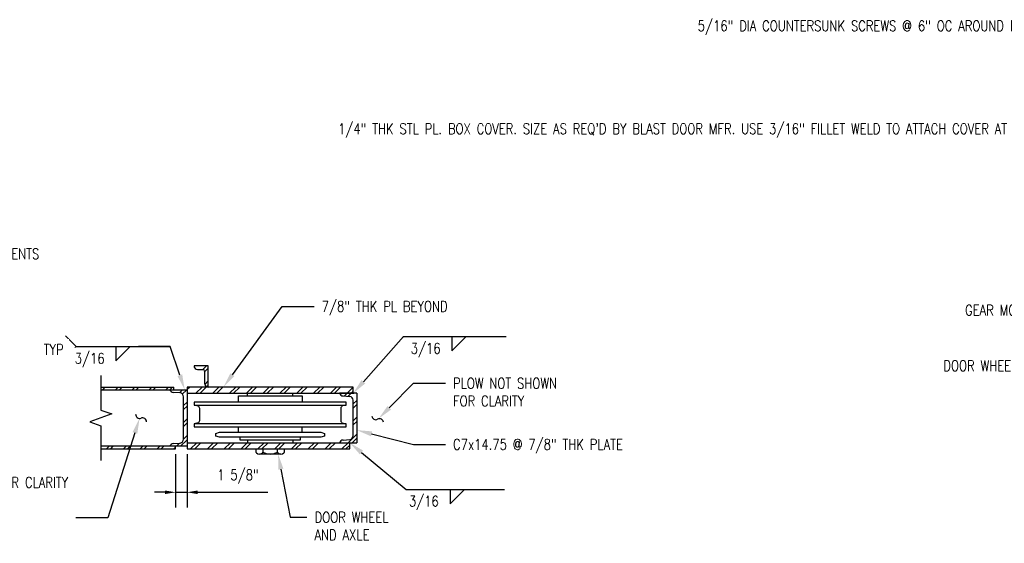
# Model space of a CAD drawing. Header units: inches. Extents: x -165 to 872, y 12 to 168.
# Tile 9 of 17: x 300 to 439, y 91 to 165. Entities that reach past the tile are written whole.
import ezdxf
from ezdxf import colors
from ezdxf.entities.mleader import LeaderData, LeaderLine
from ezdxf.math import Vec2, Vec3

# ---------------------------------------------------------------- set-up
doc = ezdxf.new("R2010")
doc.units = ezdxf.units.IN
doc.header["$MEASUREMENT"] = 0
for name, color, linetype in [('A-ANNO-DIMS', 1, 'Continuous'), ('A-ANNO-NOTE', 2, 'Continuous'), ('A-DETL-THIN', 1, 'Continuous'), ('M-DETL-PATT', 1, 'Continuous'), ('S-ANNO-NOTE', 2, 'Continuous')]:
    doc.layers.add(name, color=color, linetype=linetype)
doc.styles.add('Annotative', font='romans.shx', dxfattribs={"width": 0.8, "height": 0.125})
doc.dimstyles.new('Annotative', dxfattribs={"dimscale": 0, "dimtxt": 0.125, "dimasz": 0.125, "dimexe": 0.18, "dimexo": 0.0625, "dimgap": 0.09, "dimtad": 1, "dimdec": 3, "dimzin": 3, "dimdsep": 46, "dimlunit": 4, "dimtxsty": 'Annotative', "dimcen": 0.09, "dimclrt": 2, "dimazin": 2, "dimtfac": 1, "dimtdec": 3, "dimtmove": 0, "dimatfit": 0, "dimfxl": 1, "dimtfill": 1, "dimfrac": 2, "dimtolj": 1, "dimtzin": 0, "dimarcsym": 0})
pattern_1 = [(45, (248.7323, 9.58), (-1.18794, 1.18794), []), (45, (248.7323, 11.38), (-1.18794, 1.18794), [])]

# ---------------------------------------------------------------- blocks, each defined once
blk = doc.blocks.new('HDR-Si_Weld-Symbol - Bottom-1969900-DETAIL - DOOR WHEEL Copy 1')
at = {"layer": 'A-ANNO-NOTE'}
for p, q in [((-0.437, 0), (-0.563, 0.125)), ((-0.437, 0), (-0.563, -0.125)), ((-0.437, 0), (0.671, 0)), ((0.031, -0.169), (0.2, 0)), ((0.031, 0), (0.031, -0.169))]:
    blk.add_line(p, q, dxfattribs=at)
blk = doc.blocks.new('HDR-Si_Weld-Symbol - Bottom-1969912-DETAIL - DOOR WHEEL Copy 1')
at = {"layer": 'A-ANNO-NOTE'}
for p, q in [((-0.437, 0), (0.671, 0)), ((0.031, -0.169), (0.2, 0)), ((0.031, 0), (0.031, -0.169))]:
    blk.add_line(p, q, dxfattribs=at)
blk = doc.blocks.new('*D14')
at = {"layer": 'A-ANNO-DIMS', "color": 0, "lineweight": -2, "transparency": 16777216}
for p, q in [((322.04, 103.27), (322.04, 95.72)), ((323.66, 103.27), (323.66, 95.72)), ((320.54, 97.88), (319.04, 97.88)), ((322.04, 97.88), (323.66, 97.88)), ((325.16, 97.88), (335.05, 97.88))]:
    blk.add_line(p, q, dxfattribs=at)
at = {"layer": 'A-ANNO-DIMS', "color": 0, "transparency": 16777216}
for points in [[(320.54, 98.13), (320.54, 97.63), (322.04, 97.88)], [(325.16, 98.13), (325.16, 97.63), (323.66, 97.88)]]:
    blk.add_solid(points, dxfattribs=at)
at = {"layer": 'Defpoints', "color": 0, "transparency": 16777216}
for p in [(322.04, 104.02), (323.66, 104.02), (323.66, 97.88)]:
    blk.add_point(p, dxfattribs=at)
at = {"layer": 'A-ANNO-DIMS', "color": 2, "lineweight": -3, "transparency": 16777216, "insert": (330.86, 100.1), "char_height": 1.5, "width": 8.0957, "attachment_point": 5, "style": 'Annotative', "bg_fill": 3, "box_fill_scale": 1.25, "bg_fill_color": 256, "bg_fill_true_color": 13158600, "bg_fill_transparency": 0}
blk.add_mtext('\\A1;1 5/8"', dxfattribs=at)

msp = doc.modelspace()

# ---------------------------------------------------------------- hatches: boundary and pattern name
at = {"layer": 'M-DETL-PATT', "lineweight": -3}
h = msp.add_hatch(dxfattribs=at)
h.set_pattern_fill('FP_2', color=8, style=0, pattern_type=2)
h.set_pattern_definition(pattern_1)
h.paths.add_polyline_path([(326.6429, 112.7628), (326.6429, 115.7628), (324.6429, 115.7628), (324.6599, 115.6334), (324.7099, 115.5128), (324.7893, 115.4092), (324.8929, 115.3298), (325.0135, 115.2798), (325.1429, 115.2628), (325.8929, 115.2628), (325.9576, 115.2543), (326.0179, 115.2293), (326.0697, 115.1896), (326.1094, 115.1378), (326.1344, 115.0775), (326.1429, 115.0128), (326.1429, 113.2628), (326.1599, 113.1334), (326.2099, 113.0128), (326.2893, 112.9092), (326.3929, 112.8298), (326.5135, 112.7798)])
h = msp.add_hatch(dxfattribs=at)
h.set_pattern_fill('FP_2', color=8, style=0, pattern_type=2)
h.set_pattern_definition(pattern_1)
h.paths.add_polyline_path([(311.4541, 112.3897), (321.786, 112.3897), (321.786, 112.7628), (311.4541, 112.7628)])
h = msp.add_hatch(dxfattribs=at)
h.set_pattern_fill('FP_2', color=8, style=0, pattern_type=2)
h.set_pattern_definition(pattern_1)
h.paths.add_polyline_path([(347.1429, 111.8916), (347.1429, 112.7628), (323.6613, 112.7628), (323.6613, 111.8916)])
h = msp.add_hatch(dxfattribs=at)
h.set_pattern_fill('FP_2', color=8, style=0, pattern_type=2)
h.set_pattern_definition(pattern_1)
h.paths.add_polyline_path([(323.0382, 104.3897), (323.6613, 104.3897), (323.6613, 112.3897), (321.2238, 112.3897), (321.2791, 112.2686), (321.3627, 112.1649), (321.4692, 112.0851), (321.5921, 112.0339), (321.7238, 112.0147), (322.6613, 111.9522), (322.8267, 111.8916), (322.9478, 111.8111), (323.0548, 111.6908), (323.1276, 111.5471), (323.1613, 111.3897), (323.1613, 105.3897), (323.1276, 105.2323), (323.0548, 105.0886), (322.9478, 104.9683), (322.8137, 104.8792), (322.6613, 104.8272), (321.7238, 104.7647), (321.5921, 104.7455), (321.4692, 104.6943), (321.3627, 104.6145), (321.2791, 104.5108), (321.2238, 104.3897)])
h = msp.add_hatch(dxfattribs=at)
h.set_pattern_fill('FP_2', color=8, style=0, pattern_type=2)
h.set_pattern_definition(pattern_1)
h.paths.add_polyline_path([(345.2054, 104.8878), (347.6429, 104.8878), (347.6429, 111.8865), (345.2054, 111.8865), (345.2607, 111.7654), (345.3442, 111.6617), (345.4507, 111.5819), (345.5736, 111.5307), (345.7054, 111.5115), (346.6429, 111.449), (346.7953, 111.397), (346.9294, 111.3079), (347.0364, 111.1876), (347.1091, 111.044), (347.1429, 110.8865), (347.1429, 105.8878), (347.1091, 105.7303), (347.0364, 105.5867), (346.9294, 105.4664), (346.7953, 105.3773), (346.6429, 105.3253), (345.7054, 105.2628), (345.5736, 105.2436), (345.4507, 105.1924), (345.3442, 105.1126), (345.2607, 105.0089)])
h = msp.add_hatch(dxfattribs=at)
h.set_pattern_fill('FP_2', color=8, style=0, pattern_type=2)
h.set_pattern_definition(pattern_1)
h.paths.add_polyline_path([(322.0357, 104.0166), (322.0357, 104.3897), (311.4541, 104.3897), (311.4541, 104.0166)])
h = msp.add_hatch(dxfattribs=at)
h.set_pattern_fill('FP_2', color=8, style=0, pattern_type=2)
h.set_pattern_definition(pattern_1)
h.paths.add_polyline_path([(346.6429, 104.0166), (346.6429, 104.8878), (323.6613, 104.8878), (323.6613, 104.0166)])

# ---------------------------------------------------------------- linework, layer by layer
at = {"layer": 'A-ANNO-NOTE', "lineweight": -3}
msp.add_line((354.2414, 119.8933), (355.4692, 119.8933), dxfattribs=at)
at = {"layer": 'A-DETL-THIN', "lineweight": -3}
for p, q in [((326.6429, 115.7628), (324.6429, 115.7628)), ((326.6429, 112.7628), (326.6429, 115.7628)), ((311.4541, 114.3883), (311.4541, 109.5147)), ((325.1429, 115.2628), (325.8929, 115.2628)), ((326.1429, 115.0128), (326.1429, 113.2628)), ((311.4541, 112.7628), (321.786, 112.7628)), ((321.786, 112.3897), (321.786, 112.7628)), ((323.6613, 112.7628), (323.6613, 104.0166)), ((347.1429, 112.7628), (323.6613, 112.7628)), ((347.1429, 111.8916), (347.1429, 112.7628)), ((311.4541, 112.3897), (323.6613, 112.3897)), ((322.6613, 111.9522), (321.7238, 112.0147)), ((323.1613, 105.3897), (323.1613, 111.3897)), ((323.6613, 111.8916), (347.2378, 111.8916)), ((330.9091, 110.6413), (330.9091, 111.5155)), ((330.9091, 111.5155), (339.9053, 111.5155)), ((332.2204, 111.5155), (332.2204, 111.8916)), ((338.594, 111.5155), (338.594, 111.8916)), ((339.9053, 111.5155), (339.9053, 110.6413)), ((347.6429, 111.8865), (345.2054, 111.8865)), ((345.7054, 111.5115), (346.6429, 111.449)), ((347.6429, 111.8865), (347.6429, 104.8878)), ((324.6575, 110.6413), (324.6575, 110.2042)), ((346.1467, 110.6413), (324.6575, 110.6413)), ((324.6575, 110.2042), (346.1467, 110.2042)), ((324.6575, 110.2042), (325.0438, 110.133)), ((325.0438, 110.133), (325.1556, 110.1127)), ((325.1556, 110.1127), (325.2572, 110.0619)), ((325.2572, 110.0619), (325.3386, 109.9805)), ((325.3386, 109.9805), (325.3894, 109.8789)), ((345.4656, 109.9805), (345.4148, 109.8789)), ((345.5469, 110.0619), (345.4656, 109.9805)), ((345.6486, 110.1127), (345.5469, 110.0619)), ((345.7604, 110.133), (345.6486, 110.1127)), ((346.1467, 110.2042), (345.7604, 110.133)), ((346.1467, 110.2042), (346.1467, 110.6413)), ((347.1429, 105.8878), (347.1429, 110.8865)), ((312.9995, 108.9522), (309.9086, 107.8272)), ((311.4541, 109.5147), (312.9995, 108.9522)), ((325.3894, 109.8789), (325.4097, 109.7671)), ((325.4097, 109.7671), (325.4097, 108.0085)), ((345.4148, 109.8789), (345.3945, 109.7671)), ((345.3945, 109.7671), (345.3945, 108.0085)), ((309.9086, 107.8272), (311.4541, 107.2647)), ((311.4541, 107.2647), (311.4541, 102.3911)), ((325.0438, 107.6426), (324.6575, 107.5816)), ((324.6575, 107.5816), (324.6575, 107.1445)), ((346.1467, 107.5816), (324.6575, 107.5816)), ((325.1556, 107.6629), (325.0438, 107.6426)), ((325.2572, 107.7137), (325.1556, 107.6629)), ((325.3386, 107.795), (325.2572, 107.7137)), ((325.3894, 107.8967), (325.3386, 107.795)), ((325.4097, 108.0085), (325.3894, 107.8967)), ((345.3945, 108.0085), (345.4148, 107.8967)), ((345.4148, 107.8967), (345.4656, 107.795)), ((345.4656, 107.795), (345.5469, 107.7137)), ((345.5469, 107.7137), (345.6486, 107.6629)), ((345.6486, 107.6629), (345.7604, 107.6426)), ((345.7604, 107.6426), (346.1467, 107.5816)), ((346.1467, 107.1445), (346.1467, 107.5816)), ((324.6575, 107.1445), (346.1467, 107.1445)), ((327.7375, 106.1991), (328.2356, 106.3617)), ((327.7375, 105.8332), (327.7375, 106.1991)), ((328.2356, 105.6705), (327.7375, 105.8332)), ((328.2356, 106.3617), (342.5686, 106.3617)), ((330.9091, 106.3617), (330.9091, 107.1445)), ((339.9053, 106.3617), (339.9053, 107.1445)), ((342.5686, 106.3617), (343.0666, 106.1991)), ((343.0666, 105.8332), (342.5686, 105.6705)), ((343.0666, 106.1991), (343.0666, 105.8332)), ((323.6613, 104.3897), (311.4541, 104.3897)), ((321.7238, 104.7647), (322.6613, 104.8272)), ((323.6613, 104.8878), (347.6429, 104.8878)), ((342.5686, 105.6705), (328.2356, 105.6705)), ((331.153, 105.2639), (331.153, 105.6705)), ((339.6511, 105.2639), (331.153, 105.2639)), ((332.2204, 105.2639), (332.2204, 104.8878)), ((338.594, 105.2639), (338.594, 104.8878)), ((339.6511, 105.6705), (339.6511, 105.2639)), ((345.7054, 105.2628), (346.6429, 105.3253)), ((346.6429, 104.0166), (346.6429, 104.8878)), ((311.4541, 104.0166), (322.0357, 104.0166)), ((323.6613, 104.0166), (346.6429, 104.0166)), ((333.3792, 104.0166), (333.3792, 103.5388)), ((333.3894, 103.5388), (333.4707, 103.4372)), ((336.9269, 103.2644), (333.8875, 103.2644)), ((334.3043, 103.4372), (334.3856, 103.5388)), ((334.3856, 103.5388), (334.599, 103.4372)), ((334.3957, 103.534), (334.3957, 104.0166)), ((336.2051, 103.4372), (336.4186, 103.5388)), ((336.4186, 103.5388), (336.4186, 104.0166)), ((336.4288, 103.5388), (336.5101, 103.4372)), ((337.3436, 103.4372), (337.425, 103.5388)), ((337.425, 103.5388), (337.425, 104.0166))]:
    msp.add_line(p, q, dxfattribs=at)
for centre, radius, start, end in [((325.1429, 115.7628), 0.5, 180, 270), ((325.8929, 115.0128), 0.25, 0, 90), ((326.6429, 113.2628), 0.5, 180, 270), ((321.7347, 112.55), 0.5354, 197.421545, 268.83866), ((322.537, 111.3382), 0.6265, 4.716213, 78.550866), ((345.7162, 112.0468), 0.5354, 197.421545, 268.83866), ((346.5185, 110.835), 0.6265, 4.716213, 78.550866), ((316.942, 108.8938), 0.5596, 178.20834, 291.495816), ((350.3243, 108.7094), 0.5596, 185.751492, 299.038969), ((317.3521, 107.8524), 0.5596, 358.20834, 111.495816), ((350.8676, 107.7309), 0.5596, 5.751492, 119.038969), ((346.5185, 105.9393), 0.6265, 281.449134, 355.283787), ((321.7347, 104.2294), 0.5354, 91.16134, 162.578455), ((322.537, 105.4412), 0.6265, 281.449134, 355.283787), ((345.7162, 104.7275), 0.5354, 91.16134, 162.578455), ((335.4021, 105.3019), 2.0303, 246.701015, 293.298985)]:
    msp.add_arc(centre, radius, start, end, dxfattribs=at)
for points in [[(333.4707, 103.4372), (333.6886, 103.218), (334.0864, 103.218), (334.3043, 103.4372)], [(336.5101, 103.4372), (336.728, 103.218), (337.1258, 103.218), (337.3436, 103.4372)]]:
    msp.add_open_spline(points, degree=3, dxfattribs=at)

# ---------------------------------------------------------------- block references
at = {"layer": 'A-ANNO-NOTE', "lineweight": -3, "xscale": 12, "yscale": 12, "zscale": 12}
for name, p in [('HDR-Si_Weld-Symbol - Bottom-1969900-DETAIL - DOOR WHEEL Copy 1', (313.2204, 118.4893)), ('HDR-Si_Weld-Symbol - Bottom-1969912-DETAIL - DOOR WHEEL Copy 1', (360.7192, 119.8933)), ('HDR-Si_Weld-Symbol - Bottom-1969912-DETAIL - DOOR WHEEL Copy 1', (360.458, 98.2877))]:
    msp.add_blockref(name, p, dxfattribs=at)

# ---------------------------------------------------------------- leaders
at = {"layer": 'S-ANNO-NOTE', "lineweight": -3}
ml = msp.add_multileader_mtext('Standard', dxfattribs=at)
ml.set_content('{\\C256;5/16" DIA COUNTERSUNK SCREWS @ 6" OC AROUND PERIMETER}', color=2, style='Annotative')
ml.set_leader_properties(color=1)
ml.build(insert=Vec2(0, 0))
ml.multileader.update_dxf_attribs({"text_right_attachment_type": 3, "dogleg_length": 0.375, "arrow_head_size": 2.16, "scale": 12})
ctx = ml.context
ctx.base_point, ctx.scale, ctx.char_height, ctx.arrow_head_size, ctx.landing_gap_size, ctx.plane_origin = Vec3(422.7887, 163.8467), 12, 1.5, 2.16, 1.08, Vec3(470.4094, 117.0042)
ctx.right_attachment, ctx.text_align_type = 3, 2
notes = []
notes.append((ctx, [(0, (1, 1, 0), (454.1916, 158.2753), (-1, 0), 4.5, [(0, [(470.7661, 150.9306)], 0, [])])]))
ctx.mtext.insert, ctx.mtext.width, ctx.mtext.alignment, ctx.mtext.flow_direction = Vec3(448.6116, 164.5967), 28.879116, 3, 5
ml = msp.add_multileader_mtext('Standard', dxfattribs=at)
ml.set_content('{\\C256;1/4" THK STL PL. BOX COVER. SIZE AS REQ\'D BY BLAST DOOR MFR. USE 3/16" FILLET WELD TO ATTACH COVER AT ALL JOINTS}', color=2, style='Annotative')
ml.set_leader_properties(color=1)
ml.build(insert=Vec2(0, 0))
ml.multileader.update_dxf_attribs({"text_right_attachment_type": 3, "dogleg_length": 0.375, "arrow_head_size": 2.16, "scale": 12})
ctx = ml.context
ctx.base_point, ctx.scale, ctx.char_height, ctx.arrow_head_size, ctx.landing_gap_size, ctx.plane_origin = Vec3(418.7887, 149.2891), 12, 1.5, 2.16, 1.08, Vec3(470.4094, 100.6962)
ctx.right_attachment, ctx.text_align_type = 3, 2
notes.append((ctx, [(0, (1, 1, 0), (454.8201, 138.4319), (-1, 0), 4.5, [(0, [(459.7088, 134.9069)], 0, [])])]))
ctx.mtext.insert, ctx.mtext.width, ctx.mtext.alignment, ctx.mtext.flow_direction = Vec3(449.2401, 150.0391), 29.456258, 3, 5
ml = msp.add_multileader_mtext('Standard', dxfattribs=at)
ml.set_content('{\\C256;1/4" THK STL PL. SIZE AS REQUIRED BY DOOR MFR FOR SELECTED WHEEL MOTOR REQUIREMENTS}', color=2, style='Annotative')
ml.set_leader_properties(color=1)
ml.build(insert=Vec2(0, 0))
ml.multileader.update_dxf_attribs({"text_right_attachment_type": 3, "dogleg_length": 0.375, "arrow_head_size": 2.16, "scale": 12})
ctx = ml.context
ctx.base_point, ctx.scale, ctx.char_height, ctx.arrow_head_size, ctx.landing_gap_size, ctx.plane_origin = Vec3(16.8315, 139.2131), 12, 1.5, 2.16, 1.08, Vec3(-0.91, 96.8909)
ctx.right_attachment = 3
notes.append((ctx, [(0, (1, 1, 0), (12.3315, 139.2131), (1, 0), 4.5, [(0, [(6.3853, 134.6547)], 0, [])])]))
ctx.mtext.insert, ctx.mtext.width, ctx.mtext.flow_direction = Vec3(17.9115, 140.0345), 26.698441, 5
ml = msp.add_multileader_mtext('Standard', dxfattribs=at)
ml.set_content('{\\C256;GEAR MOTOR DRIVE}', color=2, style='Annotative')
ml.set_leader_properties(color=1)
ml.build(insert=Vec2(0, 0))
ml.multileader.update_dxf_attribs({"text_right_attachment_type": 3, "dogleg_length": 0.375, "arrow_head_size": 2.16, "scale": 12})
ctx = ml.context
ctx.base_point, ctx.scale, ctx.char_height, ctx.arrow_head_size, ctx.landing_gap_size, ctx.plane_origin = Vec3(430.5359, 123.6354), 12, 1.5, 2.16, 1.08, Vec3(470.4094, 80.5652)
ctx.right_attachment, ctx.text_align_type = 3, 2
notes.append((ctx, [(0, (1, 1, 0), (454.7959, 123.6354), (-1, 0), 4.5, [(0, [(463.2499, 128.6933)], 0, [])])]))
ctx.mtext.insert, ctx.mtext.width, ctx.mtext.alignment, ctx.mtext.flow_direction = Vec3(449.2159, 124.3854), 29.454739, 3, 5
ml = msp.add_multileader_mtext('Standard', dxfattribs=at)
ml.set_content('\\pxqr,t3.2,6.4,9.6,12.8,16,19.2,22.4,25.6,28.8,32,35.2,38.4,41.6,44.8,48,51.2,54.4,57.6,60.8,64,67.2,70.4,73.6,76.8,80,83.2,86.4,89.6,92.8,96,99.2,102.4;{\\C256; }', color=2, style='Annotative')
ml.set_leader_properties(color=256)
ml.build(insert=Vec2(0, 0))
ml.multileader.update_dxf_attribs({"text_right_attachment_type": 3, "dogleg_length": 0.375, "arrow_head_size": 2.16, "scale": 12})
ctx = ml.context
ctx.base_point, ctx.scale, ctx.char_height, ctx.arrow_head_size, ctx.landing_gap_size, ctx.plane_origin = Vec3(313.4115, 118.4893), 12, 1.5, 2.16, 1.08, Vec3(332.3795, 77.144)
ctx.right_attachment, ctx.text_align_type = 3, 2
notes.append((ctx, [(0, (1, 1, 0), (321.2715, 118.4893), (-1, 0), 4.5, [(0, [(323.323, 112.3897)], 0, [])])]))
ctx.mtext.insert, ctx.mtext.width, ctx.mtext.alignment, ctx.mtext.flow_direction = Vec3(315.6915, 119.2393), 24.258925, 3, 5
ml = msp.add_multileader_mtext('Standard', dxfattribs=at)
ml.set_content('\\pxt3.2,6.4,9.6,12.8,16,19.2,22.4,25.6,28.8,32,35.2,38.4,41.6,44.8,48,51.2,54.4,57.6,60.8,64,67.2,70.4,73.6,76.8,80,83.2,86.4,89.6,92.8,96,99.2,102.4;{\\C256;L2X2X1/4}', color=2, style='Annotative')
ml.set_leader_properties(color=1)
ml.build(insert=Vec2(0, 0))
ml.multileader.update_dxf_attribs({"text_right_attachment_type": 3, "dogleg_length": 0.375, "arrow_head_size": 2.16, "scale": 12})
ctx = ml.context
ctx.base_point, ctx.scale, ctx.char_height, ctx.arrow_head_size, ctx.landing_gap_size, ctx.plane_origin = Vec3(221.4589, 112.9149), 12, 1.5, 2.16, 1.08, Vec3(199.8986, 71.2146)
ctx.right_attachment = 3
notes.append((ctx, [(0, (1, 1, 0), (216.9589, 112.9149), (1, 0), 4.5, [(0, [(207.6681, 110.7575)], 0, [])])]))
ctx.mtext.insert, ctx.mtext.width, ctx.mtext.flow_direction = Vec3(222.5389, 113.9149), 9.906205, 5
ml = msp.add_multileader_mtext('Standard', dxfattribs=at)
ml.set_content('\\pxt3.2,6.4,9.6,12.8,16,19.2,22.4,25.6,28.8,32,35.2,38.4,41.6,44.8,48,51.2,54.4,57.6,60.8,64,67.2,70.4,73.6,76.8,80,83.2,86.4,89.6,92.8,96,99.2,102.4;{\\C256;PLOW NOT SHOWN\\PFOR CLARITY}', color=2, style='Annotative')
ml.set_leader_properties(color=1)
ml.build(insert=Vec2(0, 0))
ml.multileader.update_dxf_attribs({"text_right_attachment_type": 3, "dogleg_length": 0.375, "arrow_head_size": 2.16, "scale": 12})
ctx = ml.context
ctx.base_point, ctx.scale, ctx.char_height, ctx.arrow_head_size, ctx.landing_gap_size, ctx.plane_origin = Vec3(360.1709, 113.2954), 12, 1.5, 2.16, 1.08, Vec3(345.5092, 70.1748)
ctx.right_attachment = 3
notes.append((ctx, [(0, (1, 1, 0), (355.6709, 113.2954), (1, 0), 4.5, [(0, [(350.7227, 108.2905)], 0, [])])]))
ctx.mtext.insert, ctx.mtext.width, ctx.mtext.flow_direction = Vec3(361.2509, 114.0454), 12.676893, 5
ml = msp.add_multileader_mtext('Standard', dxfattribs=at)
ml.set_content('\\pxt3.2,6.4,9.6,12.8,16,19.2,22.4,25.6,28.8,32,35.2,38.4,41.6,44.8,48,51.2,54.4,57.6,60.8,64,67.2,70.4,73.6,76.8,80,83.2,86.4,89.6,92.8,96,99.2,102.4;{\\C256;7/8" THK PL}', color=2, style='Annotative')
ml.set_leader_properties(color=1)
ml.build(insert=Vec2(0, 0))
ml.multileader.update_dxf_attribs({"text_right_attachment_type": 3, "dogleg_length": 0.375, "arrow_head_size": 2.16, "scale": 12})
ctx = ml.context
ctx.base_point, ctx.scale, ctx.char_height, ctx.arrow_head_size, ctx.landing_gap_size, ctx.plane_origin = Vec3(16.8315, 108.1672), 12, 1.5, 2.16, 1.08, Vec3(-0.91, 65.8451)
ctx.right_attachment = 3
notes.append((ctx, [(0, (1, 1, 0), (12.3315, 108.1672), (1, 0), 4.5, [(0, [(4.3853, 106.0577)], 0, [])])]))
ctx.mtext.insert, ctx.mtext.width, ctx.mtext.flow_direction = Vec3(17.9115, 109.1672), 34.923532, 5
ml = msp.add_multileader_mtext('Standard', dxfattribs=at)
ml.set_content('{\\C256;DOOR INFILL NOT SHOWN FOR CLARITY}', color=2, style='Annotative')
ml.set_leader_properties(color=1)
ml.build(insert=Vec2(0, 0))
ml.multileader.update_dxf_attribs({"text_right_attachment_type": 3, "dogleg_length": 0.375, "arrow_head_size": 2.16, "scale": 12})
ctx = ml.context
ctx.base_point, ctx.scale, ctx.char_height, ctx.arrow_head_size, ctx.landing_gap_size, ctx.plane_origin = Vec3(294.5737, 99.2721), 12, 1.5, 2.16, 1.08, Vec3(327.4095, 51.9499)
ctx.right_attachment, ctx.text_align_type = 3, 2
notes.append((ctx, [(0, (1, 1, 0), (312.4337, 94.2721), (-1, 0), 4.5, [(0, [(316.942, 108.3342)], 0, [])])]))
ctx.mtext.insert, ctx.mtext.width, ctx.mtext.alignment, ctx.mtext.flow_direction = Vec3(306.8537, 100.0221), 14.922866, 3, 5
ml = msp.add_multileader_mtext('Standard', dxfattribs=at)
ml.set_content('\\pxt3.2,6.4,9.6,12.8,16,19.2,22.4,25.6,28.8,32,35.2,38.4,41.6,44.8,48,51.2,54.4,57.6,60.8,64,67.2,70.4,73.6,76.8,80,83.2,86.4,89.6,92.8,96,99.2,102.4;{\\C256;ELECTRIC WHEEL\\PMOTOR}', color=2, style='Annotative')
ml.set_leader_properties(color=1)
ml.build(insert=Vec2(0, 0))
ml.multileader.update_dxf_attribs({"text_right_attachment_type": 3, "dogleg_length": 0.375, "arrow_head_size": 2.16, "scale": 12})
ctx = ml.context
ctx.base_point, ctx.scale, ctx.char_height, ctx.arrow_head_size, ctx.landing_gap_size, ctx.plane_origin = Vec3(221.4589, 107.0995), 12, 1.5, 2.16, 1.08, Vec3(199.8986, 64.7774)
ctx.right_attachment = 3
notes.append((ctx, [(0, (1, 1, 0), (216.9589, 107.0995), (1, 0), 4.5, [(0, [(199.9754, 108.3475)], 0, [])])]))
ctx.mtext.insert, ctx.mtext.width, ctx.mtext.flow_direction = Vec3(222.5389, 107.8495), 15.36789, 5
ml = msp.add_multileader_mtext('Standard', dxfattribs=at)
ml.set_content('\\pxt3.2,6.4,9.6,12.8,16,19.2,22.4,25.6,28.8,32,35.2,38.4,41.6,44.8,48,51.2,54.4,57.6,60.8,64,67.2,70.4,73.6,76.8,80,83.2,86.4,89.6,92.8,96,99.2,102.4;{\\C256;C7x14.75 @ 7/8" THK PLATE}', color=2, style='Annotative')
ml.set_leader_properties(color=1)
ml.build(insert=Vec2(0, 0))
ml.multileader.update_dxf_attribs({"text_right_attachment_type": 3, "dogleg_length": 0.375, "arrow_head_size": 2.16, "scale": 12})
ctx = ml.context
ctx.base_point, ctx.scale, ctx.char_height, ctx.arrow_head_size, ctx.landing_gap_size, ctx.plane_origin = Vec3(360.1709, 104.6534), 12, 1.5, 2.16, 1.08, Vec3(342.4294, 62.3313)
ctx.right_attachment = 3
notes.append((ctx, [(0, (1, 1, 0), (355.6709, 104.6534), (1, 0), 4.5, [(0, [(347.6429, 106.6721)], 0, [])])]))
ctx.mtext.insert, ctx.mtext.width, ctx.mtext.flow_direction = Vec3(361.2509, 105.4034), 19.472306, 5
ml = msp.add_multileader_mtext('Standard', dxfattribs=at)
ml.set_content('\\pxt3.2,6.4,9.6,12.8,16,19.2,22.4,25.6,28.8,32,35.2,38.4,41.6,44.8,48,51.2,54.4,57.6,60.8,64,67.2,70.4,73.6,76.8,80,83.2,86.4,89.6,92.8,96,99.2,102.4;{\\C256;PERIMETER CHANNEL}', color=2, style='Annotative')
ml.set_leader_properties(color=1)
ml.build(insert=Vec2(0, 0))
ml.multileader.update_dxf_attribs({"text_right_attachment_type": 3, "dogleg_length": 0.375, "arrow_head_size": 2.16, "scale": 12})
ctx = ml.context
ctx.base_point, ctx.scale, ctx.char_height, ctx.arrow_head_size, ctx.landing_gap_size, ctx.plane_origin = Vec3(221.4589, 100.4629), 12, 1.5, 2.16, 1.08, Vec3(203.7174, 58.1407)
ctx.right_attachment = 3
notes.append((ctx, [(0, (1, 1, 0), (216.9589, 100.4629), (1, 0), 4.5, [(0, [(212.8147, 103.9498)], 0, [])])]))
ctx.mtext.insert, ctx.mtext.width, ctx.mtext.flow_direction = Vec3(222.5389, 101.2129), 20.18299, 5
for ctx, leaders in notes:
    for number, flags, end, landing, length, lines in leaders:
        leader = LeaderData()
        leader.index, (leader.has_last_leader_line, leader.has_dogleg_vector, leader.attachment_direction) = number, flags
        leader.last_leader_point, leader.dogleg_vector, leader.dogleg_length = Vec3(end), Vec3(landing), length
        for number, points, colour, breaks in lines:
            line = LeaderLine()
            line.index, line.vertices, line.color, line.breaks = number, Vec3.list(points), colors.encode_raw_color(colour), breaks
            leader.lines.append(line)
        ctx.leaders.append(leader)

# ---------------------------------------------------------------- next in the draw order: texts
at = {"layer": 'A-ANNO-NOTE', "lineweight": -3, "char_height": 1.5, "width": 4.951181, "attachment_point": 2, "line_spacing_factor": 0.981704, "style": 'Annotative', "bg_fill": 2}
for insert in [(357.3895, 118.9828), (309.8907, 117.5788), (357.1283, 97.3772)]:
    msp.add_mtext('\\pxqc,t3.2,6.4,9.6,12.8,16,19.2,22.4,25.6,28.8,32,35.2,38.4,41.6,44.8,48,51.2,54.4,57.6,60.8,64,67.2,70.4,73.6,76.8,80,83.2,86.4,89.6,92.8,96,99.2,102.4;{3/16}', dxfattribs=dict(at, insert=insert))

# ---------------------------------------------------------------- next in the draw order: texts
at = {"layer": 'A-ANNO-NOTE', "lineweight": -3, "insert": (306.2103, 118.0817), "char_height": 1.5, "width": 3.299528, "attachment_point": 6, "line_spacing_factor": 0.981704, "style": 'Annotative', "bg_fill": 2}
msp.add_mtext('\\pxqr,t3.2,6.4,9.6,12.8,16,19.2,22.4,25.6,28.8,32,35.2,38.4,41.6,44.8,48,51.2,54.4,57.6,60.8,64,67.2,70.4,73.6,76.8,80,83.2,86.4,89.6,92.8,96,99.2,102.4;{TYP}', dxfattribs=at)

# ---------------------------------------------------------------- next in the draw order: leaders
at = {"layer": 'S-ANNO-NOTE', "lineweight": -3}
ml = msp.add_multileader_mtext('Standard', dxfattribs=at)
ml.set_content('\\pxt3.2,6.4,9.6,12.8,16,19.2,22.4,25.6,28.8,32,35.2,38.4,41.6,44.8,48,51.2,54.4,57.6,60.8,64,67.2,70.4,73.6,76.8,80,83.2,86.4,89.6,92.8,96,99.2,102.4;{\\C256;7/8" THK PL BEYOND}', color=2, style='Annotative')
ml.set_leader_properties(color=1)
ml.build(insert=Vec2(0, 0))
ml.multileader.update_dxf_attribs({"text_right_attachment_type": 3, "dogleg_length": 0.375, "arrow_head_size": 2.16, "scale": 12})
ctx = ml.context
ctx.base_point, ctx.scale, ctx.char_height, ctx.arrow_head_size, ctx.landing_gap_size, ctx.plane_origin = Vec3(341.6137, 124.1743), 12, 1.5, 2.16, 1.08, Vec3(329.5337, 81.8521)
ctx.right_attachment = 3
notes = []
notes.append((ctx, [(0, (1, 1, 0), (337.1137, 124.1743), (1, 0), 4.5, [(0, [(328.7978, 112.7628)], 0, [])])]))
ctx.mtext.insert, ctx.mtext.width, ctx.mtext.flow_direction = Vec3(342.6937, 124.9243), 10.554081, 5
ml = msp.add_multileader_mtext('Standard', dxfattribs=at)
ml.set_content('\\pxqr,t3.2,6.4,9.6,12.8,16,19.2,22.4,25.6,28.8,32,35.2,38.4,41.6,44.8,48,51.2,54.4,57.6,60.8,64,67.2,70.4,73.6,76.8,80,83.2,86.4,89.6,92.8,96,99.2,102.4;{\\C256; }', color=2, style='Annotative')
ml.set_leader_properties(color=256)
ml.build(insert=Vec2(0, 0))
ml.multileader.update_dxf_attribs({"text_right_attachment_type": 3, "dogleg_length": 0.375, "arrow_head_size": 2.16, "scale": 12})
ctx = ml.context
ctx.base_point, ctx.scale, ctx.char_height, ctx.arrow_head_size, ctx.landing_gap_size, ctx.plane_origin = Vec3(358.7414, 119.8933), 12, 1.5, 2.16, 1.08, Vec3(361.478, 81.2745)
ctx.right_attachment = 3
notes.append((ctx, [(1, (1, 1, 0), (354.2414, 119.8933), (1, 0), 4.5, [(0, [(347.1429, 111.8916)], 0, [])])]))
ctx.mtext.insert, ctx.mtext.width, ctx.mtext.flow_direction = Vec3(359.8214, 120.6433), 24.258925, 5
ml = msp.add_multileader_mtext('Standard', dxfattribs=at)
ml.set_content('\\pxqr,t3.2,6.4,9.6,12.8,16,19.2,22.4,25.6,28.8,32,35.2,38.4,41.6,44.8,48,51.2,54.4,57.6,60.8,64,67.2,70.4,73.6,76.8,80,83.2,86.4,89.6,92.8,96,99.2,102.4;{\\C256; }', color=2, style='Annotative')
ml.set_leader_properties(color=256)
ml.build(insert=Vec2(0, 0))
ml.multileader.update_dxf_attribs({"text_right_attachment_type": 3, "dogleg_length": 0.375, "arrow_head_size": 2.16, "scale": 12})
ctx = ml.context
ctx.base_point, ctx.scale, ctx.char_height, ctx.arrow_head_size, ctx.landing_gap_size, ctx.plane_origin = Vec3(359.142, 98.2877), 12, 1.5, 2.16, 1.08, Vec3(358.4583, 63.441)
ctx.right_attachment = 3
notes.append((ctx, [(1, (1, 1, 0), (354.642, 98.2877), (1, 0), 4.5, [(0, [(346.6429, 104.8878)], 0, [])])]))
ctx.mtext.insert, ctx.mtext.width, ctx.mtext.flow_direction = Vec3(360.222, 99.0377), 24.258925, 5
ml = msp.add_multileader_mtext('Standard', dxfattribs=at)
ml.set_content('\\pxt3.2,6.4,9.6,12.8,16,19.2,22.4,25.6,28.8,32,35.2,38.4,41.6,44.8,48,51.2,54.4,57.6,60.8,64,67.2,70.4,73.6,76.8,80,83.2,86.4,89.6,92.8,96,99.2,102.4;{\\C256;DOOR WHEEL\\PAND AXLE}', color=2, style='Annotative')
ml.set_leader_properties(color=1)
ml.build(insert=Vec2(0, 0))
ml.multileader.update_dxf_attribs({"text_right_attachment_type": 3, "dogleg_length": 0.375, "arrow_head_size": 2.16, "scale": 12})
ctx = ml.context
ctx.base_point, ctx.scale, ctx.char_height, ctx.arrow_head_size, ctx.landing_gap_size, ctx.plane_origin = Vec3(340.598, 94.3452), 12, 1.5, 2.16, 1.08, Vec3(324.9901, 52.0231)
ctx.right_attachment = 3
notes.append((ctx, [(0, (1, 1, 0), (338.2316, 94.3452), (1, 0), 2.3664, [(0, [(336.52, 103.2716)], 0, [])])]))
ctx.mtext.insert, ctx.mtext.width, ctx.mtext.flow_direction = Vec3(341.678, 95.0952), 13.520466, 5
ml = msp.add_multileader_mtext('Standard', dxfattribs=at)
ml.set_content('{\\C256;7/8" THK PL BEYOND}', color=2, style='Annotative')
ml.set_leader_properties(color=1)
ml.build(insert=Vec2(0, 0))
ml.multileader.update_dxf_attribs({"text_right_attachment_type": 3, "dogleg_length": 0.375, "arrow_head_size": 2.16, "scale": 12})
ctx = ml.context
ctx.base_point, ctx.scale, ctx.char_height, ctx.arrow_head_size, ctx.landing_gap_size, ctx.plane_origin = Vec3(157.3523, 92.3335), 12, 1.5, 2.16, 1.08, Vec3(198.0753, 49.8026)
ctx.right_attachment = 3
notes.append((ctx, [(0, (1, 1, 0), (184.1837, 92.0478), (-1, 0), 4.5, [(0, [(190.5009, 102.4384)], 0, [])])]))
ctx.mtext.insert, ctx.mtext.width, ctx.mtext.flow_direction = Vec3(158.4323, 93.3335), 27.297429, 5
ml = msp.add_multileader_mtext('Standard', dxfattribs=at)
ml.set_content('\\pxt3.2,6.4,9.6,12.8,16,19.2,22.4,25.6,28.8,32,35.2,38.4,41.6,44.8,48,51.2,54.4,57.6,60.8,64,67.2,70.4,73.6,76.8,80,83.2,86.4,89.6,92.8,96,99.2,102.4;{\\C256;3/8" THK PL}', color=2, style='Annotative')
ml.set_leader_properties(color=1)
ml.build(insert=Vec2(0, 0))
ml.multileader.update_dxf_attribs({"text_right_attachment_type": 3, "dogleg_length": 0.375, "arrow_head_size": 2.16, "scale": 12})
ctx = ml.context
ctx.base_point, ctx.scale, ctx.char_height, ctx.arrow_head_size, ctx.landing_gap_size, ctx.plane_origin = Vec3(204.4018, 92.1248), 12, 1.5, 2.16, 1.08, Vec3(187.089, 49.8026)
ctx.right_attachment = 3
notes.append((ctx, [(0, (1, 1, 0), (199.9018, 92.1248), (1, 0), 4.5, [(0, [(194.0946, 101.7974)], 0, [])])]))
ctx.mtext.insert, ctx.mtext.width, ctx.mtext.flow_direction = Vec3(205.4818, 93.1248), 24.089797, 5
ml = msp.add_multileader_mtext('Standard', dxfattribs=at)
ml.set_content('\\pxt3.2,6.4,9.6,12.8,16,19.2,22.4,25.6,28.8,32,35.2,38.4,41.6,44.8,48,51.2,54.4,57.6,60.8,64,67.2,70.4,73.6,76.8,80,83.2,86.4,89.6,92.8,96,99.2,102.4;{\\C256;DOOR WHEEL AND AXLE}', color=2, style='Annotative')
ml.set_leader_properties(color=1)
ml.build(insert=Vec2(0, 0))
ml.multileader.update_dxf_attribs({"text_right_attachment_type": 3, "dogleg_length": 0.375, "arrow_head_size": 2.16, "scale": 12})
ctx = ml.context
ctx.base_point, ctx.scale, ctx.char_height, ctx.arrow_head_size, ctx.landing_gap_size, ctx.plane_origin = Vec3(208.144, 95.8971), 12, 1.5, 2.16, 1.08, Vec3(189.1767, 53.575)
ctx.right_attachment = 3
notes.append((ctx, [(0, (1, 1, 0), (203.644, 95.8971), (1, 0), 4.5, [(0, [(200.45, 101.0442)], 0, [])])]))
ctx.mtext.insert, ctx.mtext.width, ctx.mtext.flow_direction = Vec3(209.224, 96.6471), 23.226477, 5
for ctx, leaders in notes:
    for number, flags, end, landing, length, lines in leaders:
        leader = LeaderData()
        leader.index, (leader.has_last_leader_line, leader.has_dogleg_vector, leader.attachment_direction) = number, flags
        leader.last_leader_point, leader.dogleg_vector, leader.dogleg_length = Vec3(end), Vec3(landing), length
        for number, points, colour, breaks in lines:
            line = LeaderLine()
            line.index, line.vertices, line.color, line.breaks = number, Vec3.list(points), colors.encode_raw_color(colour), breaks
            leader.lines.append(line)
        ctx.leaders.append(leader)

# ---------------------------------------------------------------- next in the draw order: dimensions: what is measured, and where the dimension line sits
at = {"layer": 'A-ANNO-DIMS', "lineweight": -3}
dim = msp.add_linear_dim(base=(323.6613, 97.8756), p1=(322.0357, 104.0166), p2=(323.6613, 104.0166), dimstyle='Annotative', override={"dimpost": '\\X'}, dxfattribs=at)
dim.commit()
dim.dimension.update_dxf_attribs({"geometry": '*D14', "text_midpoint": (330.8556, 100.0984)})

# ---------------------------------------------------------------- next in the draw order: leaders
at = {"layer": 'S-ANNO-NOTE', "lineweight": -3}
ml = msp.add_multileader_mtext('Standard', dxfattribs=at)
ml.set_content('{\\C256;1/4" THK STL PL. SIZE AS REQUIRED BY DOOR MFR FOR SELECTED WHEEL MOTOR REQUIREMENTS}', color=2, style='Annotative')
ml.set_leader_properties(color=1)
ml.build(insert=Vec2(0, 0))
ml.multileader.update_dxf_attribs({"text_right_attachment_type": 3, "dogleg_length": 0.375, "arrow_head_size": 2.16, "scale": 12})
ctx = ml.context
ctx.base_point, ctx.scale, ctx.char_height, ctx.arrow_head_size, ctx.landing_gap_size, ctx.plane_origin = Vec3(221.4589, 131.5349), 12, 1.5, 2.16, 1.08, Vec3(195.8012, 87.9441)
ctx.right_attachment = 3
notes = []
notes.append((ctx, [(0, (1, 1, 0), (216.9589, 131.5349), (1, 0), 4.5, [(0, [(205.69, 112.555)], 0, [])])]))
ctx.mtext.insert, ctx.mtext.width, ctx.mtext.flow_direction = Vec3(222.5389, 132.3563), 34.725858, 5
ml = msp.add_multileader_mtext('Standard', dxfattribs=at)
ml.set_content('\\pxt3.2,6.4,9.6,12.8,16,19.2,22.4,25.6,28.8,32,35.2,38.4,41.6,44.8,48,51.2,54.4,57.6,60.8,64,67.2,70.4,73.6,76.8,80,83.2,86.4,89.6,92.8,96,99.2,102.4;{\\C256;#10 COUNTERSUNK SCREWS @ 6" OC AROUND PERIMETER}', color=2, style='Annotative')
ml.set_leader_properties(color=1)
ml.build(insert=Vec2(0, 0))
ml.multileader.update_dxf_attribs({"text_right_attachment_type": 3, "dogleg_length": 0.375, "arrow_head_size": 2.16, "scale": 12})
ctx = ml.context
ctx.base_point, ctx.scale, ctx.char_height, ctx.arrow_head_size, ctx.landing_gap_size, ctx.plane_origin = Vec3(221.4589, 119.5602), 12, 1.5, 2.16, 1.08, Vec3(195.8012, 78.3949)
ctx.right_attachment = 3
notes.append((ctx, [(0, (1, 1, 0), (216.9589, 119.5602), (1, 0), 4.5, [(0, [(206.7836, 110.8066)], 0, [])])]))
ctx.mtext.insert, ctx.mtext.width, ctx.mtext.flow_direction = Vec3(222.5389, 120.3102), 35.802177, 5
ml = msp.add_multileader_mtext('Standard', dxfattribs=at)
ml.set_content('{\\C256;DOOR WHEEL AND AXLE}', color=2, style='Annotative')
ml.set_leader_properties(color=1)
ml.build(insert=Vec2(0, 0))
ml.multileader.update_dxf_attribs({"text_right_attachment_type": 3, "dogleg_length": 0.375, "arrow_head_size": 2.16, "scale": 12})
ctx = ml.context
ctx.base_point, ctx.scale, ctx.char_height, ctx.arrow_head_size, ctx.landing_gap_size, ctx.plane_origin = Vec3(426.8639, 115.7798), 12, 1.5, 2.16, 1.08, Vec3(481.8626, 72.9796)
ctx.right_attachment, ctx.text_align_type = 3, 2
notes.append((ctx, [(0, (1, 1, 0), (455.1811, 115.7798), (-1, 0), 4.5, [(0, [(470.4105, 109.0203)], 0, [])])]))
ctx.mtext.insert, ctx.mtext.width, ctx.mtext.alignment, ctx.mtext.flow_direction = Vec3(449.6011, 116.5298), 23.914505, 3, 5
for ctx, leaders in notes:
    for number, flags, end, landing, length, lines in leaders:
        leader = LeaderData()
        leader.index, (leader.has_last_leader_line, leader.has_dogleg_vector, leader.attachment_direction) = number, flags
        leader.last_leader_point, leader.dogleg_vector, leader.dogleg_length = Vec3(end), Vec3(landing), length
        for number, points, colour, breaks in lines:
            line = LeaderLine()
            line.index, line.vertices, line.color, line.breaks = number, Vec3.list(points), colors.encode_raw_color(colour), breaks
            leader.lines.append(line)
        ctx.leaders.append(leader)

# ---------------------------------------------------------------- next in the draw order: linework, layer by layer
at = {"layer": 'A-DETL-THIN', "lineweight": -3}
msp.add_line((322.0357, 104.0166), (322.0357, 104.3897), dxfattribs=at)

doc.saveas('drawing.dxf')
